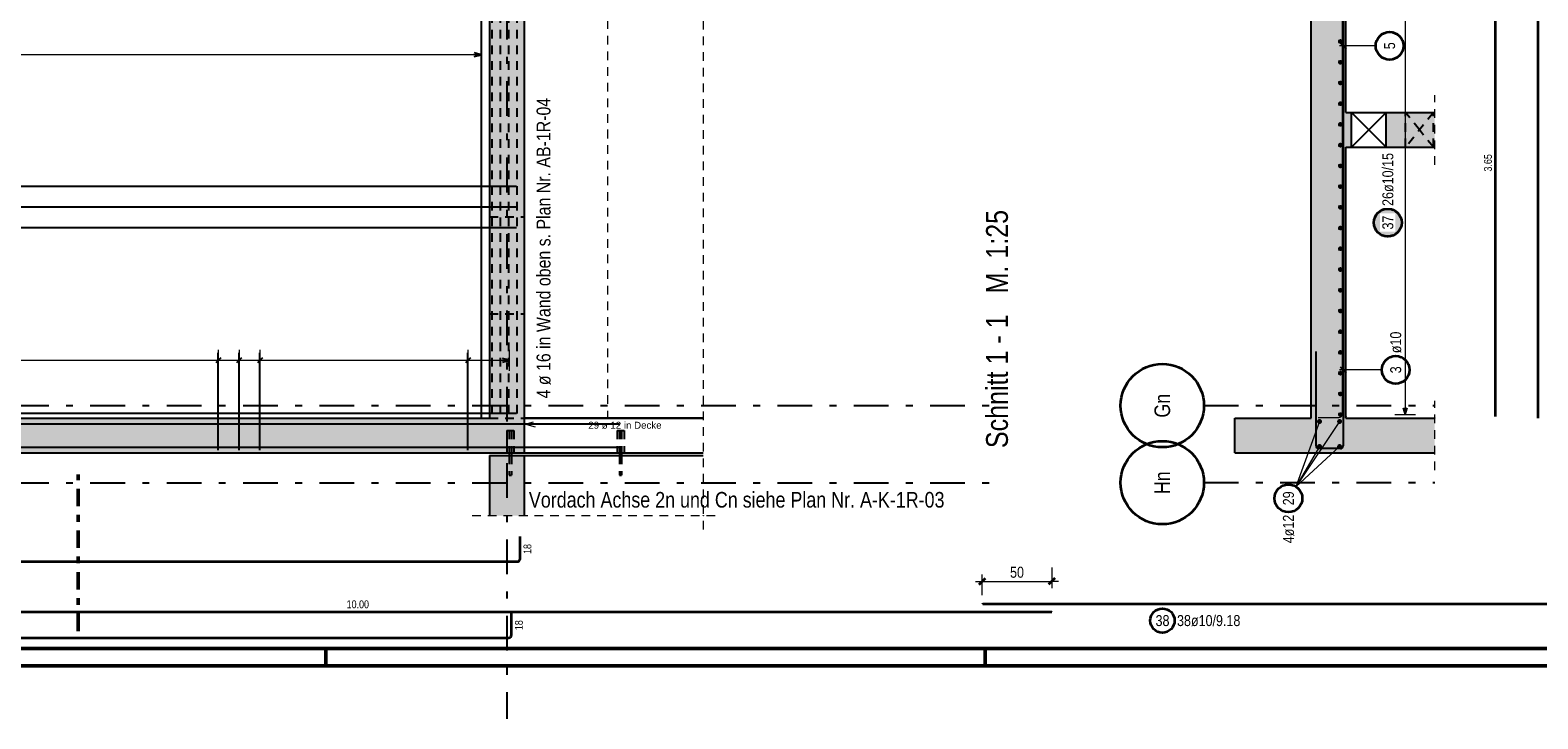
# Model space of a CAD drawing. Header units: millimetres. Extents: x -5 to 96, y -36 to 51.
# Tile 22 of 46: x 36 to 57, y -1 to 9. Entities that reach past the tile are written whole.
import ezdxf
from ezdxf.enums import TextEntityAlignment as Align

# ---------------------------------------------------------------- set-up
doc = ezdxf.new("R2010")
doc.units = ezdxf.units.MM
for name, pattern in [('DASHDOT', [1, 0.5, -0.25, 0, -0.25]), ('DASHDOTX2', [2, 1, -0.5, 0, -0.5]), ('HIDDEN', [0.375, 0.25, -0.125])]:
    doc.linetypes.add(name, pattern=pattern)
for name, color, linetype, lineweight in [('Achsen', 7, 'Continuous', 20), ('Geschnittene Kanten', 7, 'Continuous', 20), ('nplo Bewehrung', 7, 'Continuous', 20), ('Schraffuren', 7, 'Continuous', 20)]:
    doc.layers.add(name, color=color, linetype=linetype, lineweight=lineweight)
doc.styles.add('Arial', font='arial.ttf')
doc.styles.add('Arial Narrow', font='ARIALN.TTF')
doc.dimstyles.new('Arch_Strakon_dimstyle', dxfattribs={"dimtxt": 15.75, "dimasz": 1, "dimexe": 1.25, "dimexo": 0.0625, "dimgap": 1, "dimtad": 0, "dimdec": 3, "dimzin": 12, "dimdsep": 46, "dimtxsty": 'Arial Narrow', "dimblk": 'Arrowhead_Tick', "dimsah": 1, "dimcen": 0, "dimse1": 1, "dimse2": 1, "dimclrd": 6, "dimclrt": 2, "dimazin": 0, "dimtfac": 1, "dimtdec": 4, "dimtmove": 0, "dimatfit": 3, "dimldrblk": 'NONE', "dimfxl": 1, "dimtvp": 1, "dimtolj": 1, "dimtzin": 0, "dimlwd": 13, "dimarcsym": 2})

# ---------------------------------------------------------------- blocks, each defined once
blk = doc.blocks.new('Arrowhead_Tick')
at = {"color": 2, "linetype": 'Continuous', "lineweight": 35, "ltscale": 0.5}
blk.add_line((4.4, 4.4), (-4.4, -4.4), dxfattribs=at)
at = {"color": 0, "linetype": 'Continuous', "lineweight": -2, "ltscale": 0.5}
for p, q in [((-1, 0), (0, 0)), ((0, 20), (0, -10)), ((10, 0), (0, 0))]:
    blk.add_line(p, q, dxfattribs=at)
blk = doc.blocks.new('*D16')
at = {"color": 6, "linetype": 'Continuous', "lineweight": 13}
blk.add_line((49.467, 1.216), (50.447, 1.216), dxfattribs=at)
at = {"layer": 'Defpoints', "color": 0}
for p in [(50.457, 1.216), (49.457, 0.894), (50.457, 0.779)]:
    blk.add_point(p, dxfattribs=at)
at = {"color": 6, "lineweight": 13, "xscale": 0.01, "yscale": 0.01, "zscale": 0.01, "rotation": 180}
blk.add_blockref('Arrowhead_Tick', (49.457, 1.216), dxfattribs=at)
at = {"color": 6, "lineweight": 13, "xscale": 0.01, "yscale": 0.01, "zscale": 0.01}
blk.add_blockref('Arrowhead_Tick', (50.457, 1.216), dxfattribs=at)
at = {"color": 2, "lineweight": 35, "insert": (49.957, 1.346), "char_height": 0.1575, "attachment_point": 5, "style": 'Arial Narrow'}
blk.add_mtext('\\A1;50', dxfattribs=at)
blk = doc.blocks.new('_None')

msp = doc.modelspace()

# ---------------------------------------------------------------- hatches: boundary and pattern name
at = {"lineweight": 25, "true_color": 0xffffff}
msp.add_hatch(color=7, dxfattribs=at).paths.add_polyline_path([(55.519755, 6.383071), (55.519621, 6.390749), (55.519219, 6.398417), (55.518549, 6.406067), (55.517614, 6.413689), (55.516412, 6.421274), (55.514947, 6.428812), (55.51322, 6.436294), (55.511232, 6.443711), (55.508987, 6.451055), (55.506487, 6.458315), (55.503735, 6.465484), (55.500735, 6.472553), (55.497489, 6.479513), (55.494003, 6.486355), (55.49028, 6.493071), (55.486325, 6.499653), (55.482143, 6.506093), (55.477738, 6.512384), (55.473117, 6.518517), (55.468284, 6.524484), (55.463246, 6.53028), (55.458009, 6.535896), (55.452579, 6.541326), (55.446963, 6.546563), (55.441168, 6.551601), (55.4352, 6.556433), (55.429067, 6.561055), (55.422777, 6.565459), (55.416337, 6.569642), (55.409755, 6.573597), (55.403038, 6.57732), (55.396196, 6.580806), (55.389237, 6.584051), (55.382168, 6.587051), (55.374999, 6.589803), (55.367738, 6.592303), (55.360395, 6.594549), (55.352977, 6.596536), (55.345495, 6.598264), (55.337957, 6.599729), (55.330373, 6.60093), (55.322751, 6.601866), (55.315101, 6.602535), (55.307433, 6.602937), (55.299755, 6.603071), (55.292077, 6.602937), (55.284408, 6.602535), (55.276758, 6.601866), (55.269137, 6.60093), (55.261552, 6.599729), (55.254014, 6.598264), (55.246532, 6.596536), (55.239114, 6.594549), (55.231771, 6.592303), (55.22451, 6.589803), (55.217341, 6.587051), (55.210273, 6.584051), (55.203313, 6.580806), (55.196471, 6.57732), (55.189755, 6.573597), (55.183172, 6.569642), (55.176732, 6.565459), (55.170442, 6.561055), (55.164309, 6.556433), (55.158341, 6.551601), (55.152546, 6.546563), (55.14693, 6.541326), (55.1415, 6.535896), (55.136263, 6.53028), (55.131225, 6.524484), (55.126392, 6.518517), (55.121771, 6.512384), (55.117366, 6.506093), (55.113184, 6.499653), (55.109229, 6.493071), (55.105506, 6.486355), (55.10202, 6.479513), (55.098775, 6.472553), (55.095774, 6.465484), (55.093022, 6.458315), (55.090522, 6.451055), (55.088277, 6.443711), (55.08629, 6.436294), (55.084562, 6.428812), (55.083097, 6.421274), (55.081896, 6.413689), (55.08096, 6.406067), (55.080291, 6.398417), (55.079889, 6.390749), (55.079755, 6.383071), (55.079889, 6.375393), (55.080291, 6.367725), (55.08096, 6.360075), (55.081896, 6.352453), (55.083097, 6.344868), (55.084562, 6.33733), (55.08629, 6.329848), (55.088277, 6.322431), (55.090522, 6.315087), (55.093022, 6.307827), (55.095774, 6.300658), (55.098775, 6.293589), (55.10202, 6.286629), (55.105506, 6.279787), (55.109229, 6.273071), (55.113184, 6.266489), (55.117366, 6.260049), (55.121771, 6.253758), (55.126392, 6.247626), (55.131225, 6.241658), (55.136263, 6.235862), (55.1415, 6.230246), (55.14693, 6.224816), (55.152546, 6.219579), (55.158341, 6.214541), (55.164309, 6.209709), (55.170442, 6.205087), (55.176732, 6.200683), (55.183172, 6.1965), (55.189755, 6.192545), (55.196471, 6.188823), (55.203313, 6.185336), (55.210273, 6.182091), (55.217341, 6.179091), (55.22451, 6.176339), (55.231771, 6.173839), (55.239114, 6.171593), (55.246532, 6.169606), (55.254014, 6.167879), (55.261552, 6.166413), (55.269137, 6.165212), (55.276758, 6.164276), (55.284408, 6.163607), (55.292077, 6.163205), (55.299755, 6.163071), (55.307433, 6.163205), (55.315101, 6.163607), (55.322751, 6.164276), (55.330373, 6.165212), (55.337957, 6.166413), (55.345495, 6.167879), (55.352977, 6.169606), (55.360395, 6.171593), (55.367738, 6.173839), (55.374999, 6.176339), (55.382168, 6.179091), (55.389237, 6.182091), (55.396196, 6.185336), (55.403038, 6.188823), (55.409755, 6.192545), (55.416337, 6.1965), (55.422777, 6.200683), (55.429067, 6.205087), (55.4352, 6.209709), (55.441168, 6.214541), (55.446963, 6.219579), (55.452579, 6.224816), (55.458009, 6.230246), (55.463246, 6.235862), (55.468284, 6.241658), (55.473117, 6.247626), (55.477738, 6.253758), (55.482143, 6.260049), (55.486325, 6.266489), (55.49028, 6.273071), (55.494003, 6.279787), (55.497489, 6.286629), (55.500735, 6.293589), (55.503735, 6.300658), (55.506487, 6.307827), (55.508987, 6.315087), (55.511232, 6.322431), (55.51322, 6.329848), (55.514947, 6.33733), (55.516412, 6.344868), (55.517614, 6.352453), (55.518549, 6.360075), (55.519219, 6.367725)])
at = {"layer": 'Schraffuren', "lineweight": 13, "true_color": 0xd7ffd7}
for points in [[(42.856217, 21.621704), (42.856217, 3.567223), (42.356217, 3.567223), (42.356217, 21.621704)], [(54.696208, 3.067224), (54.696208, 11.291704), (54.196208, 11.291704), (54.196208, 3.067224)], [(54.696208, 7.467223), (54.776208, 7.467223), (54.776208, 7.967223), (54.696208, 7.967223)], [(55.276208, 7.467223), (55.976889, 7.467223), (55.976889, 7.967223), (55.276208, 7.967223)], [(42.856962, 3.067223), (5.466215, 3.067223), (5.466215, 3.567223), (42.856962, 3.567223)], [(53.096208, 3.067224), (54.196208, 3.067224), (54.196208, 3.567224), (53.096208, 3.567224)], [(54.696208, 3.067224), (55.976889, 3.067224), (55.976889, 3.567223), (54.696208, 3.567223)], [(42.856217, 3.027204), (42.856217, 2.212136), (42.356217, 2.212136), (42.356217, 3.027204)], [(42.356217, 2.212136), (42.856217, 2.212136), (42.856215, 2.162878), (42.356217, 2.162878)]]:
    msp.add_hatch(color=254, dxfattribs=at).paths.add_polyline_path(points)

# ---------------------------------------------------------------- linework, layer by layer
at = {"color": 5, "linetype": 'HIDDEN', "lineweight": 18, "ltscale": 0.5}
for p, q in [((45.436807, 37.63723), (45.436807, 1.912878)), ((55.976889, 7.217223), (55.976889, 8.217223)), ((55.976889, 2.817223), (55.976889, 3.817223)), ((42.106215, 2.162878), (45.686807, 2.162878))]:
    msp.add_line(p, q, dxfattribs=at)
at = {"color": 3, "linetype": 'Continuous', "lineweight": 25, "ltscale": 0.5}
for p, q in [((42.236899, 22.041704), (42.236899, 3.567223)), ((54.656102, 10.891704), (54.656102, 3.591704)), ((54.611908, 8.973401), (54.700296, 8.885013)), ((42.236899, 8.8), (42.136899, 8.826795)), ((42.136899, 8.773205), (42.236899, 8.8)), ((24.746217, 6.907508), (42.746217, 6.907508)), ((24.746217, 6.610211), (42.746217, 6.610211)), ((24.746217, 6.312913), (42.746217, 6.312913)), ((38.483844, 4.435355), (38.413133, 4.364645)), ((38.448489, 3.107223), (38.448489, 4.507223)), ((38.78359, 4.435355), (38.712879, 4.364645)), ((38.748234, 3.107223), (38.748234, 4.507223)), ((39.083335, 4.435355), (39.012625, 4.364645)), ((39.04798, 3.107223), (39.04798, 4.507223)), ((42.080792, 4.435355), (42.010081, 4.364645)), ((42.045436, 3.107223), (42.045436, 4.507223)), ((42.644928, 4.4), (42.544928, 4.426795)), ((42.544928, 4.373205), (42.644928, 4.4)), ((54.266208, 3.167224), (54.266208, 4.527224)), ((54.656208, 4.527224), (54.656208, 3.167224)), ((54.612014, 4.306085), (54.700403, 4.217697)), ((55.523205, 3.717229), (55.55, 3.617229)), ((55.55, 3.617229), (55.576795, 3.717229)), ((24.746217, 3.637231), (42.746217, 3.637231)), ((54.616208, 3.127224), (54.306208, 3.127224))]:
    msp.add_line(p, q, dxfattribs=at)
at = {"color": 9, "linetype": 'HIDDEN', "lineweight": 0, "ltscale": 0.5}
for p, q in [((44.056962, 22.121704), (44.056962, 3.571951)), ((42.869572, 3.478743), (43.019572, 3.518936)), ((44.228669, 3.478743), (42.869572, 3.478743)), ((43.019572, 3.438551), (42.869572, 3.478743))]:
    msp.add_line(p, q, dxfattribs=at)
at = {"color": 9, "linetype": 'Continuous', "lineweight": 0, "ltscale": 0.5}
msp.add_line((54.656208, 22.041704), (54.656208, 3.567224), dxfattribs=at)
at = {"color": 2, "linetype": 'Continuous', "lineweight": 35, "ltscale": 0.5}
for p, q in [((57.459322, 22.001704), (57.459322, 3.567224)), ((56.849024, 10.891704), (56.849024, 3.591704)), ((42.796217, 1.540739), (42.796217, 1.860739)), ((21.799536, 1.500739), (42.756217, 1.500739)), ((49.465073, 0.889915), (67.425073, 0.889915)), ((30.456568, 0.778864), (50.456568, 0.778864)), ((42.67294, 0.443503), (42.67294, 0.763503)), ((28.07294, 0.403503), (42.63294, 0.403503))]:
    msp.add_line(p, q, dxfattribs=at)
at = {"color": 3, "linetype": 'Continuous', "lineweight": 25}
for p, q in [((42.856962, 14.181271), (42.856962, 3.571951)), ((54.776208, 7.967223), (55.276208, 7.967223)), ((42.856962, 3.571951), (45.436807, 3.571951)), ((42.856962, 3.567223), (45.436807, 3.567223)), ((42.640215, 3.067223), (42.640215, 3.027223)), ((42.672215, 3.067223), (42.672215, 3.027223)), ((42.856962, 3.067223), (45.436807, 3.067223)), ((44.228548, 3.067223), (44.228548, 3.027223)), ((44.260548, 3.067223), (44.260548, 3.027223)), ((42.856215, 3.027223), (45.436807, 3.027223))]:
    msp.add_line(p, q, dxfattribs=at)
at = {"color": 3, "linetype": 'HIDDEN', "lineweight": 25, "ltscale": 0.5}
for p, q in [((42.394952, 3.633269), (42.394952, 13.445836)), ((42.514952, 3.633269), (42.514952, 13.445836)), ((42.634952, 3.633269), (42.634952, 13.445836)), ((42.754952, 3.633269), (42.754952, 13.445836)), ((55.556208, 7.467223), (55.556208, 7.967223)), ((55.956208, 7.467223), (55.956208, 7.967223)), ((42.357071, 6.467926), (42.856217, 6.467926)), ((42.357071, 6.467926), (42.357071, 5.067926)), ((42.356962, 5.067223), (42.856217, 5.067223)), ((42.357071, 5.067926), (42.856217, 5.067926)), ((42.357071, 5.067223), (42.357071, 3.567223)), ((42.356217, 3.567223), (42.356962, 3.567223)), ((42.356962, 3.567223), (42.856217, 3.567223)), ((42.606215, 3.38723), (42.610021, 3.38723)), ((42.606215, 3.38723), (42.606215, 3.067223)), ((42.610021, 3.38723), (42.62086, 3.38723)), ((42.62086, 3.38723), (42.637081, 3.38723)), ((42.637081, 3.38723), (42.656215, 3.38723)), ((42.640215, 3.38723), (42.640215, 3.067223)), ((42.656215, 3.38723), (42.675349, 3.38723)), ((42.672215, 3.38723), (42.672215, 3.067223)), ((42.675349, 3.38723), (42.69157, 3.38723)), ((42.69157, 3.38723), (42.702409, 3.38723)), ((42.702409, 3.38723), (42.706215, 3.38723)), ((42.706215, 3.38723), (42.706215, 3.067223)), ((44.194548, 3.38723), (44.198354, 3.38723)), ((44.194548, 3.38723), (44.194548, 3.067223)), ((44.198354, 3.38723), (44.209193, 3.38723)), ((44.209193, 3.38723), (44.225414, 3.38723)), ((44.225414, 3.38723), (44.244548, 3.38723)), ((44.228548, 3.38723), (44.228548, 3.067223)), ((44.244548, 3.38723), (44.263683, 3.38723)), ((44.260548, 3.38723), (44.260548, 3.067223)), ((44.263683, 3.38723), (44.279904, 3.38723)), ((44.279904, 3.38723), (44.290742, 3.38723)), ((44.290742, 3.38723), (44.294548, 3.38723)), ((44.294548, 3.38723), (44.294548, 3.067223)), ((42.640215, 3.027223), (42.640215, 2.74723)), ((42.672215, 3.027223), (42.672215, 2.74723)), ((44.228548, 3.027223), (44.228548, 2.74723)), ((44.260548, 3.027223), (44.260548, 2.74723)), ((42.640215, 2.74723), (42.641433, 2.74723)), ((42.641433, 2.74723), (42.644901, 2.74723)), ((42.644901, 2.74723), (42.650092, 2.74723)), ((42.650092, 2.74723), (42.656215, 2.74723)), ((42.656215, 2.74723), (42.662338, 2.74723)), ((42.662338, 2.74723), (42.667529, 2.74723)), ((42.667529, 2.74723), (42.670997, 2.74723)), ((42.670997, 2.74723), (42.672215, 2.74723)), ((44.228548, 2.74723), (44.229766, 2.74723)), ((44.229766, 2.74723), (44.233235, 2.74723)), ((44.233235, 2.74723), (44.238425, 2.74723)), ((44.238425, 2.74723), (44.244548, 2.74723)), ((44.244548, 2.74723), (44.250671, 2.74723)), ((44.250671, 2.74723), (44.255862, 2.74723)), ((44.255862, 2.74723), (44.25933, 2.74723)), ((44.25933, 2.74723), (44.260548, 2.74723))]:
    msp.add_line(p, q, dxfattribs=at)
at = {"color": 5, "linetype": 'Continuous', "lineweight": 18, "ltscale": 0.5}
for p, q in [((55.55, 11.081704), (55.55, 3.617229)), ((42.236899, 8.65), (42.236899, 8.95)), ((55.125291, 8.929207), (54.606102, 8.929207)), ((42.236899, 8.8), (28.285485, 8.8)), ((5.776215, 4.4), (42.644928, 4.4)), ((38.448489, 4.55), (38.448489, 4.25)), ((38.748234, 4.55), (38.748234, 4.25)), ((39.04798, 4.55), (39.04798, 4.25)), ((42.045436, 4.55), (42.045436, 4.25)), ((42.644928, 4.25), (42.644928, 4.55)), ((55.213472, 4.261891), (54.606208, 4.261891)), ((55.4, 3.617229), (55.7, 3.617229))]:
    msp.add_line(p, q, dxfattribs=at)
at = {"color": 4, "linetype": 'DASHDOT', "lineweight": 50, "ltscale": 0.5}
msp.add_line((36.430582, 0.500376), (36.430582, 2.755025), dxfattribs=at)
at = {"color": 4, "linetype": 'Continuous', "lineweight": 50}
for p, q in [((1, 0.25), (87.25, 0.25)), ((0, 0), (87.5, 0))]:
    msp.add_line(p, q, dxfattribs=at)
at = {"color": 4, "linetype": 'Continuous', "lineweight": 50, "ltscale": 0.2}
for p, q in [((40, 0), (40, 0.25)), ((49.5, 0), (49.5, 0.25))]:
    msp.add_line(p, q, dxfattribs=at)
at = {"color": 2, "linetype": 'Continuous', "lineweight": 35, "ltscale": 0.5}
for centre, radius in [((55.325291, 8.929207), 0.2), ((55.299755, 6.383071), 0.2), ((55.413472, 4.261891), 0.2), ((52.05261, 0.650789), 0.175)]:
    msp.add_circle(centre, radius, dxfattribs=at)
at = {"color": 4, "linetype": 'Continuous', "lineweight": 50, "ltscale": 0.5}
for centre, radius in [((54.616208, 8.991651), 0.01), ((54.616208, 8.991651), 0.01), ((54.616208, 8.991651), 0.009), ((54.616208, 8.991651), 0.007), ((54.616208, 8.991651), 0.005), ((54.616208, 8.991651), 0.003), ((54.616208, 8.991651), 0.001), ((54.616208, 8.693072), 0.01), ((54.616208, 8.693072), 0.01), ((54.616208, 8.693072), 0.009), ((54.616208, 8.693072), 0.007), ((54.616208, 8.693072), 0.005), ((54.616208, 8.693072), 0.003), ((54.616208, 8.693072), 0.001), ((54.616208, 8.394493), 0.01), ((54.616208, 8.394493), 0.01), ((54.616208, 8.394493), 0.009), ((54.616208, 8.394493), 0.007), ((54.616208, 8.394493), 0.005), ((54.616208, 8.394493), 0.003), ((54.616208, 8.394493), 0.001), ((54.616208, 8.095914), 0.01), ((54.616208, 8.095914), 0.01), ((54.616208, 8.095914), 0.009), ((54.616208, 8.095914), 0.007), ((54.616208, 8.095914), 0.005), ((54.616208, 8.095914), 0.003), ((54.616208, 8.095914), 0.001), ((54.616208, 7.797335), 0.01), ((54.616208, 7.797335), 0.01), ((54.616208, 7.797335), 0.009), ((54.616208, 7.797335), 0.007), ((54.616208, 7.797335), 0.005), ((54.616208, 7.797335), 0.003), ((54.616208, 7.797335), 0.001), ((54.616208, 7.498756), 0.01), ((54.616208, 7.498756), 0.01), ((54.616208, 7.498756), 0.009), ((54.616208, 7.498756), 0.007), ((54.616208, 7.498756), 0.005), ((54.616208, 7.498756), 0.003), ((54.616208, 7.498756), 0.001), ((54.616208, 7.200177), 0.01), ((54.616208, 7.200177), 0.01), ((54.616208, 7.200177), 0.009), ((54.616208, 7.200177), 0.007), ((54.616208, 7.200177), 0.005), ((54.616208, 7.200177), 0.003), ((54.616208, 7.200177), 0.001), ((54.616208, 6.901598), 0.01), ((54.616208, 6.901598), 0.01), ((54.616208, 6.901598), 0.009), ((54.616208, 6.901598), 0.007), ((54.616208, 6.901598), 0.005), ((54.616208, 6.901598), 0.003), ((54.616208, 6.901598), 0.001), ((54.616208, 6.603019), 0.01), ((54.616208, 6.603019), 0.01), ((54.616208, 6.603019), 0.009), ((54.616208, 6.603019), 0.007), ((54.616208, 6.603019), 0.005), ((54.616208, 6.603019), 0.003), ((54.616208, 6.603019), 0.001), ((54.616208, 6.30444), 0.01), ((54.616208, 6.30444), 0.01), ((54.616208, 6.30444), 0.009), ((54.616208, 6.30444), 0.007), ((54.616208, 6.30444), 0.005), ((54.616208, 6.30444), 0.003), ((54.616208, 6.30444), 0.001), ((54.616208, 6.005861), 0.01), ((54.616208, 6.005861), 0.01), ((54.616208, 6.005861), 0.009), ((54.616208, 6.005861), 0.007), ((54.616208, 6.005861), 0.005), ((54.616208, 6.005861), 0.003), ((54.616208, 6.005861), 0.001), ((54.616208, 5.707282), 0.01), ((54.616208, 5.707282), 0.01), ((54.616208, 5.707282), 0.009), ((54.616208, 5.707282), 0.007), ((54.616208, 5.707282), 0.005), ((54.616208, 5.707282), 0.003), ((54.616208, 5.707282), 0.001), ((54.616208, 5.408703), 0.01), ((54.616208, 5.408703), 0.01), ((54.616208, 5.408703), 0.009), ((54.616208, 5.408703), 0.007), ((54.616208, 5.408703), 0.005), ((54.616208, 5.408703), 0.003), ((54.616208, 5.408703), 0.001), ((54.616208, 5.110124), 0.01), ((54.616208, 5.110124), 0.01), ((54.616208, 5.110124), 0.009), ((54.616208, 5.110124), 0.007), ((54.616208, 5.110124), 0.005), ((54.616208, 5.110124), 0.003), ((54.616208, 5.110124), 0.001), ((54.616208, 4.811545), 0.01), ((54.616208, 4.811545), 0.01), ((54.616208, 4.811545), 0.009), ((54.616208, 4.811545), 0.007), ((54.616208, 4.811545), 0.005), ((54.616208, 4.811545), 0.003), ((54.616208, 4.811545), 0.001), ((54.616208, 4.512966), 0.01), ((54.616208, 4.512966), 0.01), ((54.616208, 4.512966), 0.009), ((54.616208, 4.512966), 0.007), ((54.616208, 4.512966), 0.005), ((54.616208, 4.512966), 0.003), ((54.616208, 4.512966), 0.001), ((54.616208, 4.214387), 0.01), ((54.616208, 4.214387), 0.01), ((54.616208, 4.214387), 0.009), ((54.616208, 4.214387), 0.007), ((54.616208, 4.214387), 0.005), ((54.616208, 4.214387), 0.003), ((54.616208, 4.214387), 0.001), ((54.616208, 3.915808), 0.01), ((54.616208, 3.915808), 0.01), ((54.616208, 3.915808), 0.009), ((54.616208, 3.915808), 0.007), ((54.616208, 3.915808), 0.005), ((54.616208, 3.915808), 0.003), ((54.616208, 3.915808), 0.001), ((54.616208, 3.617229), 0.01), ((54.616208, 3.617229), 0.01), ((54.616208, 3.617229), 0.009), ((54.616208, 3.617229), 0.007), ((54.616208, 3.617229), 0.005), ((54.616208, 3.617229), 0.003), ((54.616208, 3.617229), 0.001)]:
    msp.add_circle(centre, radius, dxfattribs=at)
at = {"color": 9, "linetype": 'Continuous', "lineweight": 0}
for centre in [(54.696208, 3.587223), (55.976889, 3.567223), (42.856215, 2.162878), (49.457461, 0.893758), (50.456568, 0.778864)]:
    msp.add_circle(centre, 0.00222, dxfattribs=at)
at = {"color": 3, "linetype": 'Continuous', "lineweight": 25, "ltscale": 0.5}
for centre, start, end in [((54.306208, 3.167224), 180, 270), ((54.616208, 3.167224), 270, 0)]:
    msp.add_arc(centre, 0.04, start, end, dxfattribs=at)
at = {"color": 2, "linetype": 'Continuous', "lineweight": 35, "ltscale": 0.5}
for centre in [(42.756217, 1.540739), (42.63294, 0.443503)]:
    msp.add_arc(centre, 0.04, 270, 0, dxfattribs=at)
at = {"layer": 'Achsen', "color": 3, "linetype": 'DASHDOTX2', "lineweight": 25, "ltscale": 0.5}
for p, q in [((42.607008, 39.218719), (42.607008, -0.764409)), ((3.604582, 3.747023), (49.572129, 3.747023)), ((52.650415, 3.747224), (55.976889, 3.747224)), ((3.604582, 2.637023), (49.572129, 2.637023)), ((52.650415, 2.637224), (55.976889, 2.637224))]:
    msp.add_line(p, q, dxfattribs=at)
at = {"layer": 'Achsen', "color": 3, "linetype": 'Continuous', "lineweight": 25}
msp.add_line((55.026208, 7.717223), (54.776208, 7.967223), dxfattribs=at)
at = {"layer": 'Achsen', "color": 3, "linetype": 'HIDDEN', "lineweight": 25, "ltscale": 0.5}
for p, q in [((55.956208, 7.967223), (55.556208, 7.467223)), ((55.756208, 7.717223), (55.556208, 7.967223)), ((55.956208, 7.467223), (55.756208, 7.717223))]:
    msp.add_line(p, q, dxfattribs=at)
at = {"layer": 'Achsen', "color": 3, "linetype": 'Continuous', "lineweight": 25, "ltscale": 0.5}
for p, q in [((24.222136, 3.483599), (44.222136, 3.483599)), ((24.222136, 3.150659), (44.222136, 3.150659))]:
    msp.add_line(p, q, dxfattribs=at)
at = {"layer": 'Achsen', "color": 5, "linetype": 'Continuous', "lineweight": 18, "ltscale": 0.5}
for p in [(54.316208, 3.51774), (54.606208, 3.517223), (54.606208, 3.15774), (54.316208, 3.15774)]:
    msp.add_line(p, (53.97643, 2.578771), dxfattribs=at)
at = {"layer": 'Achsen', "color": 2, "linetype": 'Continuous', "lineweight": 35}
for centre in [(52.050415, 3.747224), (52.050415, 2.637224)]:
    msp.add_circle(centre, 0.6, dxfattribs=at)
at = {"layer": 'Achsen', "color": 4, "linetype": 'Continuous', "lineweight": 50, "ltscale": 0.5}
for centre, radius in [((54.316208, 3.51774), 0.012), ((54.316208, 3.51774), 0.012), ((54.316208, 3.51774), 0.0108), ((54.316208, 3.51774), 0.0084), ((54.316208, 3.51774), 0.006), ((54.316208, 3.51774), 0.0036), ((54.316208, 3.51774), 0.0012), ((54.606208, 3.517223), 0.012), ((54.606208, 3.517223), 0.012), ((54.606208, 3.517223), 0.0108), ((54.606208, 3.517223), 0.0084), ((54.606208, 3.517223), 0.006), ((54.606208, 3.517223), 0.0036), ((54.606208, 3.517223), 0.0012), ((54.316208, 3.15774), 0.012), ((54.316208, 3.15774), 0.012), ((54.316208, 3.15774), 0.0108), ((54.316208, 3.15774), 0.0084), ((54.316208, 3.15774), 0.006), ((54.316208, 3.15774), 0.0036), ((54.316208, 3.15774), 0.0012), ((54.606208, 3.15774), 0.012), ((54.606208, 3.15774), 0.012), ((54.606208, 3.15774), 0.0108), ((54.606208, 3.15774), 0.0084), ((54.606208, 3.15774), 0.006), ((54.606208, 3.15774), 0.0036), ((54.606208, 3.15774), 0.0012)]:
    msp.add_circle(centre, radius, dxfattribs=at)
at = {"layer": 'Achsen', "color": 2, "linetype": 'Continuous', "lineweight": 35, "ltscale": 0.5}
msp.add_circle((53.867952, 2.410745), 0.2, dxfattribs=at)
at = {"layer": 'Geschnittene Kanten', "color": 3, "linetype": 'Continuous', "lineweight": 25}
for p, q in [((42.356217, 21.621704), (42.356217, 3.567223)), ((42.856217, 21.621704), (42.856217, 3.567223)), ((54.696208, 7.967223), (54.696208, 11.291704)), ((54.196208, 3.567224), (54.196208, 10.891704)), ((54.696208, 7.967223), (54.776208, 7.967223)), ((54.776208, 7.467223), (54.776208, 7.967223)), ((55.276208, 7.967223), (55.976889, 7.967223)), ((54.696208, 3.567223), (54.696208, 7.467223)), ((54.696208, 7.467223), (54.776208, 7.467223)), ((34.976839, 3.567223), (42.356217, 3.567223)), ((42.856217, 3.567223), (42.856962, 3.567223)), ((42.856962, 3.567223), (42.856962, 3.067223)), ((53.096208, 3.067224), (53.096208, 3.567224)), ((53.096208, 3.567224), (54.196208, 3.567224)), ((54.696208, 3.567224), (55.976889, 3.567224)), ((5.466215, 3.067223), (42.856962, 3.067223)), ((53.096208, 3.067224), (54.196208, 3.067224)), ((54.196208, 3.067224), (54.696208, 3.067224)), ((54.696208, 3.067224), (55.976889, 3.067224)), ((42.356215, 3.027223), (42.856215, 3.027223)), ((42.356217, 3.027204), (42.356217, 2.212136)), ((42.856217, 3.027204), (42.856217, 2.212136)), ((42.356217, 2.212136), (42.356217, 2.162878)), ((42.856217, 2.212136), (42.856217, 2.162878))]:
    msp.add_line(p, q, dxfattribs=at)
at = {"layer": 'nplo Bewehrung', "color": 9, "linetype": 'Continuous', "lineweight": 0, "ltscale": 0.5}
for p, q in [((54.646208, 3.627224), (54.646208, 22.041704)), ((54.296208, 3.577224), (54.596208, 3.577224))]:
    msp.add_line(p, q, dxfattribs=at)
msp.add_arc((54.596208, 3.627224), 0.05, 270, 0, dxfattribs=at)
at = {"layer": 'Schraffuren', "color": 9, "linetype": 'Continuous', "lineweight": 0}
msp.add_circle((45.436807, 2.162878), 0.00222, dxfattribs=at)

# ---------------------------------------------------------------- texts
at = {"color": 2, "lineweight": 35, "style": 'Arial Narrow'}
msp.add_text('4 ø 16 in Wand oben s. Plan Nr. AB-1R-04', height=0.2, rotation=90, dxfattribs=at).set_placement((43.234719, 3.850524))
at = {"color": 1, "lineweight": 70, "style": 'Arial Narrow'}
msp.add_text('Schnitt 1 - 1   M. 1:25', height=0.315, rotation=90, dxfattribs=at).set_placement((49.825912, 3.135141))
at = {"color": 9, "lineweight": 0, "style": 'Arial'}
msp.add_text('29 ø 12 in Decke', height=0.1, dxfattribs=at).set_placement((43.77981, 3.414623))
at = {"color": 2, "lineweight": 35, "char_height": 0.1575, "attachment_point": 1, "rotation": 90, "line_spacing_factor": 0.9, "style": 'Arial Narrow'}
for s, insert in [('5', (55.246541, 8.879595)), ('ø10', (55.334722, 4.501891)), ('3', (55.334722, 4.212279))]:
    msp.add_mtext(s, dxfattribs=dict(at, insert=insert))
at = {"color": 3, "lineweight": 25, "char_height": 0.1125, "attachment_point": 1, "rotation": 90, "line_spacing_factor": 0.9, "style": 'Arial Narrow'}
for s, insert in [('3.65', (56.686524, 7.117954)), ('18', (42.846217, 1.609864)), ('18', (42.72294, 0.512628))]:
    msp.add_mtext(s, dxfattribs=dict(at, insert=insert))
at = {"color": 3, "lineweight": 25, "insert": (40.29738, 0.941364), "char_height": 0.1125, "attachment_point": 1, "line_spacing_factor": 0.9, "style": 'Arial Narrow'}
msp.add_mtext('10.00', dxfattribs=at)
at = {"color": 2, "lineweight": 35, "char_height": 0.1575, "attachment_point": 1, "line_spacing_factor": 0.9, "style": 'Arial Narrow'}
for s, insert in [('38', (51.953385, 0.729539)), ('38ø10/9.18', (52.26261, 0.729539))]:
    msp.add_mtext(s, dxfattribs=dict(at, insert=insert))
at = {"layer": 'Achsen', "color": 4, "lineweight": 50, "style": 'Arial Narrow'}
for s, p in [('Gn', (52.050415, 3.745569)), ('Hn', (52.050415, 2.635569))]:
    msp.add_text(s, height=0.225, rotation=90, dxfattribs=at).set_placement(p, align=Align.MIDDLE_CENTER)
msp.add_text('Vordach Achse 2n und Cn siehe Plan Nr. A-K-1R-03', height=0.225, dxfattribs=at).set_placement((42.92387, 2.278238))
at = {"layer": 'Achsen', "color": 2, "lineweight": 35, "char_height": 0.1575, "attachment_point": 1, "rotation": 90, "line_spacing_factor": 0.9, "style": 'Arial Narrow'}
for s, insert in [('29', (53.789202, 2.31152)), ('4ø12', (53.789202, 1.764395))]:
    msp.add_mtext(s, dxfattribs=dict(at, insert=insert))

# ---------------------------------------------------------------- dimensions: what is measured, and where the dimension line sits
at = {"lineweight": 35}
dim = msp.add_linear_dim(base=(50.456568, 1.215733), p1=(49.457461, 0.893758), p2=(50.456568, 0.778864), text='50', dimstyle='Arch_Strakon_dimstyle', override={"dimscale": 0.01, "dimtxt": 15.75, "dimasz": 1, "dimgap": 5, "dimtad": 1, "dimjust": 0, "dimtih": 0, "dimtoh": 0, "dimdec": 3, "dimdsep": 46, "dimtxsty": 'Arial Narrow', "dimclrd": 6, "dimclrt": 2, "dimtix": 1, "dimtofl": 255, "dimtmove": 0, "dimatfit": 2, "dimfxl": 0, "dimfxlon": 0, "dimtvp": 31.746032, "dimlwd": 13}, dxfattribs=at)
dim.commit()
dim.dimension.update_dxf_attribs({"geometry": '*D16', "text_midpoint": (49.957014, 1.215733), "dimtype": 160})

# ---------------------------------------------------------------- next in the draw order: texts
at = {"color": 2, "lineweight": 35, "char_height": 0.1575, "attachment_point": 1, "rotation": 90, "line_spacing_factor": 0.9, "style": 'Arial Narrow', "bg_fill": 3, "box_fill_scale": 1.2, "bg_fill_color": 256, "bg_fill_true_color": 13158600, "bg_fill_transparency": 0}
for s, insert in [('26ø10/15', (55.221005, 6.623071)), ('37', (55.221005, 6.283846))]:
    msp.add_mtext(s, dxfattribs=dict(at, insert=insert))

# ---------------------------------------------------------------- next in the draw order: linework, layer by layer
at = {"color": 3, "linetype": 'Continuous', "lineweight": 25}
msp.add_line((54.776208, 7.467223), (55.276208, 7.467223), dxfattribs=at)
at = {"layer": 'Achsen', "color": 3, "linetype": 'Continuous', "lineweight": 25}
for p, q in [((55.276208, 7.967223), (54.776208, 7.467223)), ((55.276208, 7.467223), (55.026208, 7.717223))]:
    msp.add_line(p, q, dxfattribs=at)
at = {"layer": 'Geschnittene Kanten', "color": 3, "linetype": 'Continuous', "lineweight": 25}
for q in [(55.276208, 7.967223), (55.976889, 7.467223)]:
    msp.add_line((55.276208, 7.467223), q, dxfattribs=at)

doc.saveas('drawing.dxf')
